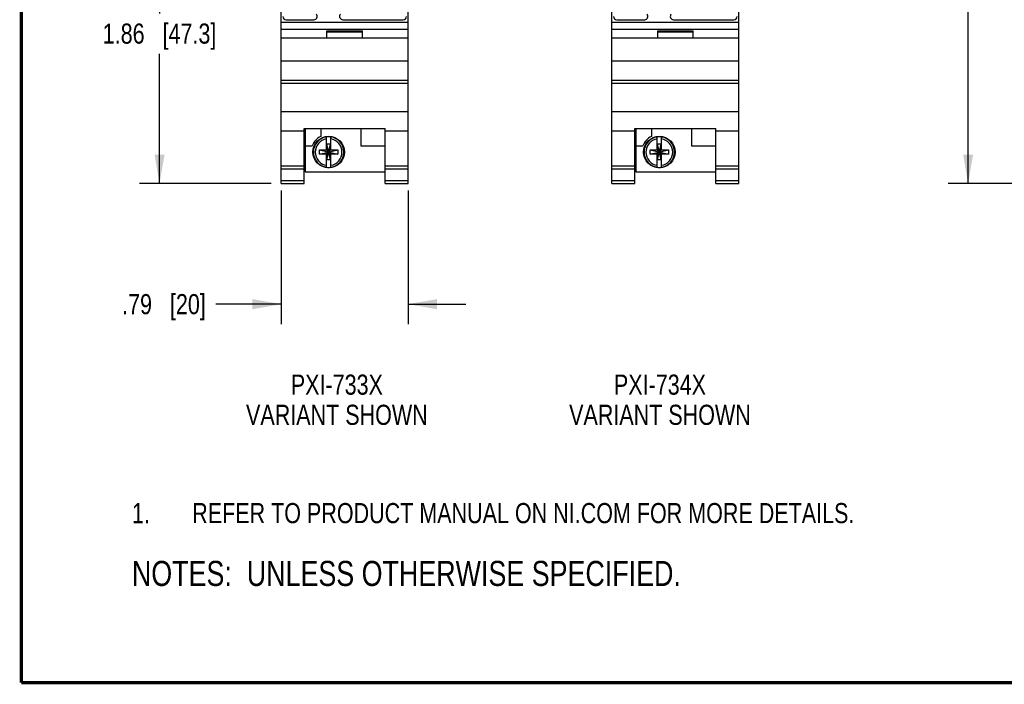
# Model space of a CAD drawing. Header units: inches. Extents: x 0.2 to 16.8, y 0.1 to 10.8.
# Tile 1 of 21: x 0.2 to 6.4, y 0.2 to 4.4. Entities that reach past the tile are written whole.
import ezdxf

# ---------------------------------------------------------------- set-up
doc = ezdxf.new("R2010")
doc.units = ezdxf.units.IN
doc.header["$LTSCALE"] = 0.935
doc.header["$MEASUREMENT"] = 0
doc.layers.get('0').update_dxf_attribs({"linetype": 'CONTINUOUS'})
doc.layers.add('DETAIL', color=7, linetype='CONTINUOUS')
doc.layers.add('DIMENSIONS', color=7, linetype='CONTINUOUS')
doc.styles.get("Standard").update_dxf_attribs({"font": 'txt', "width": 0.8})
doc.dimstyles.new('DIMSTYLE_1', dxfattribs={"dimtxt": 0.125, "dimasz": 0.18, "dimexe": 0.125, "dimexo": 0.0625, "dimgap": 0.0625, "dimtad": 0, "dimtih": 1, "dimtoh": 1, "dimzin": 4, "dimdsep": 46, "dimtxsty": 'STANDARD', "dimblk": '_FILLED', "dimblk1": '_FILLED', "dimblk2": '_FILLED', "dimcen": 0.09, "dimadec": 0, "dimazin": 0, "dimtp": 0.005, "dimtm": 0.005, "dimtfac": 1, "dimtofl": 0, "dimtmove": 0, "dimatfit": 3, "dimldrblk": '_FILLED', "dimfxl": 1, "dimtolj": 1, "dimtzin": 4, "dimarcsym": 0})

# ---------------------------------------------------------------- blocks, each defined once
blk = doc.blocks.new('SYMBOL_16_BL0', base_point=(3.6751, 1.3124))
at = {"color": 2, "linetype": 'CONTINUOUS', "width": 0.8}
for s, p in [('1.', (0.9376, 1.2498)), ('REFER TO PRODUCT MANUAL ON NI.COM FOR MORE DETAILS.', (1.3125, 1.25))]:
    blk.add_text(s, height=0.125, dxfattribs=at).set_placement(p)
blk = doc.blocks.new('_FILLED')
at = {"color": 0, "linetype": 'BYBLOCK'}
blk.add_solid([(0, 0), (-1, 0.174), (-1, -0.174)], dxfattribs=at)
blk = doc.blocks.new('*D0')
at = {"layer": 'DIMENSIONS', "color": 2, "linetype": 'CONTINUOUS'}
for p, q in [((2.0689, 5.2237), (0.9843, 5.2237)), ((1.1093, 5.2237), (1.1093, 4.4172)), ((1.1093, 3.3608), (1.1093, 4.1672)), ((1.8037, 3.3608), (0.9843, 3.3608))]:
    blk.add_line(p, q, dxfattribs=at)
at = {"layer": 'DIMENSIONS', "color": 2, "linetype": 'CONTINUOUS', "xscale": 0.18, "yscale": 0.18, "zscale": 0.18}
for p, rotation in [((1.1093, 5.2237), 90), ((1.1093, 3.3608), 270)]:
    blk.add_blockref('_FILLED', p, dxfattribs=dict(at, rotation=rotation))
at = {"layer": 'DIMENSIONS', "color": 2, "linetype": 'CONTINUOUS', "insert": (1.1093, 4.3547), "char_height": 0.125, "width": 1.125, "attachment_point": 2, "line_spacing_factor": 0.9}
blk.add_mtext('1.86{\\Ftxt.shx;\\W1.000000;\\H0.125000; }[47.3]', dxfattribs=at)
blk = doc.blocks.new('*D5')
at = {"layer": 'DIMENSIONS', "color": 2, "linetype": 'CONTINUOUS'}
for p, q in [((1.8662, 3.3162), (1.8662, 2.4858)), ((2.6542, 3.3162), (2.6542, 2.4858)), ((1.8662, 2.6108), (1.4595, 2.6108)), ((2.6542, 2.6108), (3.0142, 2.6108))]:
    blk.add_line(p, q, dxfattribs=at)
at = {"layer": 'DIMENSIONS', "color": 2, "linetype": 'CONTINUOUS', "xscale": 0.18, "yscale": 0.18, "zscale": 0.18}
blk.add_blockref('_FILLED', (1.8662, 2.6108), dxfattribs=at)
at = {"layer": 'DIMENSIONS', "color": 2, "linetype": 'CONTINUOUS', "xscale": 0.18, "yscale": 0.18, "zscale": 0.18, "rotation": 180}
blk.add_blockref('_FILLED', (2.6542, 2.6108), dxfattribs=at)
at = {"layer": 'DIMENSIONS', "color": 2, "linetype": 'CONTINUOUS', "insert": (1.397, 2.6733), "char_height": 0.125, "width": 0.825, "attachment_point": 3, "line_spacing_factor": 0.9}
blk.add_mtext('.79{\\Ftxt.shx;\\W1.000000;\\H0.125000; }[20]', dxfattribs=at)
blk = doc.blocks.new('*D11')
at = {"layer": 'DIMENSIONS', "color": 2, "linetype": 'CONTINUOUS'}
for p, q in [((8.338, 8.4985), (6.0105, 8.4985)), ((6.1355, 8.4985), (6.1355, 6.0546)), ((6.1355, 3.3608), (6.1355, 5.8046)), ((8.129, 3.3608), (6.0105, 3.3608))]:
    blk.add_line(p, q, dxfattribs=at)
at = {"layer": 'DIMENSIONS', "color": 2, "linetype": 'CONTINUOUS', "xscale": 0.18, "yscale": 0.18, "zscale": 0.18}
for p, rotation in [((6.1355, 8.4985), 90), ((6.1355, 3.3608), 270)]:
    blk.add_blockref('_FILLED', p, dxfattribs=dict(at, rotation=rotation))
at = {"layer": 'DIMENSIONS', "color": 2, "linetype": 'CONTINUOUS', "insert": (6.1355, 5.9921), "char_height": 0.125, "width": 1.225, "attachment_point": 2, "line_spacing_factor": 0.9}
blk.add_mtext('5.14{\\Ftxt.shx;\\W1.000000;\\H0.125000; }[130.5]', dxfattribs=at)
blk = doc.blocks.new('SYMBOL_4_BL1', base_point=(3.1215, 0.9375))
at = {"layer": 'DETAIL', "color": 2, "linetype": 'CONTINUOUS', "width": 0.8}
blk.add_text('NOTES:  UNLESS OTHERWISE SPECIFIED.', height=0.156, dxfattribs=at).set_placement((0.9375, 0.8595))

msp = doc.modelspace()

# ---------------------------------------------------------------- linework, layer by layer
at = {"color": 7, "linetype": 'CONTINUOUS'}
for p, q in [((1.8662, 3.3608), (1.8662, 8.4985)), ((2.6542, 3.3608), (2.6542, 8.4985)), ((3.9217, 3.3608), (3.9217, 8.4985)), ((4.7097, 3.3608), (4.7097, 8.4985)), ((1.8662, 4.3628), (2.6542, 4.3628)), ((1.8962, 4.3785), (2.0694, 4.3785)), ((2.2485, 4.3785), (2.6242, 4.3785)), ((3.9217, 4.3628), (4.7097, 4.3628)), ((3.9517, 4.3785), (4.125, 4.3785)), ((4.3041, 4.3785), (4.6797, 4.3785)), ((1.8662, 4.3198), (2.6542, 4.3198)), ((2.1502, 4.3098), (2.3702, 4.3098)), ((2.1502, 4.2628), (2.1502, 4.3098)), ((2.1502, 4.3028), (2.3702, 4.3028)), ((2.3702, 4.2628), (2.3702, 4.3098)), ((3.9217, 4.3198), (4.7097, 4.3198)), ((4.2057, 4.3098), (4.4257, 4.3098)), ((4.2057, 4.2628), (4.2057, 4.3098)), ((4.2057, 4.3028), (4.4257, 4.3028)), ((4.4257, 4.2628), (4.4257, 4.3098)), ((2.6542, 4.2628), (1.8662, 4.2628)), ((4.7097, 4.2628), (3.9217, 4.2628)), ((1.8662, 4.1228), (2.6542, 4.1228)), ((3.9217, 4.1228), (4.7097, 4.1228)), ((1.8662, 4.0028), (2.6542, 4.0028)), ((1.8662, 3.9832), (2.6542, 3.9832)), ((3.9217, 4.0028), (4.7097, 4.0028)), ((3.9217, 3.9832), (4.7097, 3.9832)), ((1.8662, 3.8075), (2.6542, 3.8075)), ((3.9217, 3.8075), (4.7097, 3.8075)), ((1.8662, 3.6878), (2.0082, 3.6878)), ((2.0082, 3.703), (2.5122, 3.703)), ((2.0082, 3.3608), (2.0082, 3.703)), ((2.0142, 3.703), (2.0142, 3.4338)), ((2.1112, 3.703), (2.1112, 3.6531)), ((2.3612, 3.703), (2.3612, 3.5938)), ((2.5122, 3.3608), (2.5122, 3.703)), ((2.5122, 3.6878), (2.6542, 3.6878)), ((3.9217, 3.6878), (4.0637, 3.6878)), ((4.0637, 3.703), (4.5677, 3.703)), ((4.0637, 3.3608), (4.0637, 3.703)), ((4.0697, 3.703), (4.0697, 3.4338)), ((4.1667, 3.703), (4.1667, 3.6531)), ((4.4167, 3.703), (4.4167, 3.5938)), ((4.5677, 3.3608), (4.5677, 3.703)), ((4.5677, 3.6878), (4.7097, 3.6878)), ((2.1464, 3.5675), (2.1464, 3.6504)), ((2.174, 3.5675), (2.174, 3.6504)), ((4.2019, 3.5675), (4.2019, 3.6504)), ((4.2295, 3.5675), (4.2295, 3.6504)), ((2.0142, 3.5938), (2.058, 3.5938)), ((2.1031, 3.542), (2.2173, 3.5695)), ((2.1031, 3.5695), (2.1464, 3.5695)), ((2.1031, 3.5695), (2.2173, 3.542)), ((2.1031, 3.542), (2.1031, 3.5695)), ((2.1464, 3.5675), (2.1485, 3.5675)), ((2.1719, 3.6043), (2.1485, 3.6043)), ((2.1719, 3.5072), (2.1485, 3.6043)), ((2.1485, 3.6043), (2.1485, 3.5675)), ((2.1485, 3.5072), (2.1719, 3.6043)), ((2.1719, 3.544), (2.1485, 3.5675)), ((2.1485, 3.544), (2.1719, 3.5675)), ((2.1719, 3.5675), (2.1719, 3.6043)), ((2.174, 3.5675), (2.1719, 3.5675)), ((2.174, 3.5695), (2.2173, 3.5695)), ((2.2173, 3.5695), (2.2173, 3.542)), ((2.3612, 3.5938), (2.5122, 3.5938)), ((4.0697, 3.5938), (4.1136, 3.5938)), ((4.1586, 3.542), (4.2728, 3.5695)), ((4.1586, 3.5695), (4.2019, 3.5695)), ((4.1586, 3.5695), (4.2728, 3.542)), ((4.1586, 3.542), (4.1586, 3.5695)), ((4.2019, 3.5675), (4.204, 3.5675)), ((4.2274, 3.6043), (4.204, 3.6043)), ((4.2274, 3.5072), (4.204, 3.6043)), ((4.204, 3.6043), (4.204, 3.5675)), ((4.204, 3.5072), (4.2274, 3.6043)), ((4.2274, 3.544), (4.204, 3.5675)), ((4.204, 3.544), (4.2274, 3.5675)), ((4.2274, 3.5675), (4.2274, 3.6043)), ((4.2295, 3.5675), (4.2274, 3.5675)), ((4.2295, 3.5695), (4.2728, 3.5695)), ((4.2728, 3.5695), (4.2728, 3.542)), ((4.4167, 3.5938), (4.5677, 3.5938)), ((2.1464, 3.542), (2.1031, 3.542)), ((2.1464, 3.544), (2.1485, 3.544)), ((2.1464, 3.4611), (2.1464, 3.544)), ((2.1485, 3.544), (2.1485, 3.5072)), ((2.1719, 3.5072), (2.1485, 3.5072)), ((2.174, 3.544), (2.1719, 3.544)), ((2.1719, 3.5072), (2.1719, 3.544)), ((2.174, 3.4611), (2.174, 3.544)), ((2.2173, 3.542), (2.174, 3.542)), ((4.2019, 3.542), (4.1586, 3.542)), ((4.2019, 3.544), (4.204, 3.544)), ((4.2019, 3.4611), (4.2019, 3.544)), ((4.204, 3.544), (4.204, 3.5072)), ((4.2274, 3.5072), (4.204, 3.5072)), ((4.2295, 3.544), (4.2274, 3.544)), ((4.2274, 3.5072), (4.2274, 3.544)), ((4.2295, 3.4611), (4.2295, 3.544)), ((4.2728, 3.542), (4.2295, 3.542)), ((1.8662, 3.4708), (2.0082, 3.4708)), ((1.8662, 3.4515), (2.0082, 3.4515)), ((2.0142, 3.4338), (2.5122, 3.4338)), ((2.5122, 3.4708), (2.6542, 3.4708)), ((2.5122, 3.4515), (2.6542, 3.4515)), ((3.9217, 3.4708), (4.0637, 3.4708)), ((3.9217, 3.4515), (4.0637, 3.4515)), ((4.0697, 3.4338), (4.5677, 3.4338)), ((4.5677, 3.4708), (4.7097, 3.4708)), ((4.5677, 3.4515), (4.7097, 3.4515)), ((1.8662, 3.3787), (2.0082, 3.3787)), ((2.5122, 3.3787), (2.6542, 3.3787)), ((3.9217, 3.3787), (4.0637, 3.3787)), ((4.5677, 3.3787), (4.7097, 3.3787)), ((1.8662, 3.3608), (2.0082, 3.3608)), ((2.5122, 3.3608), (2.6542, 3.3608)), ((3.9217, 3.3608), (4.0637, 3.3608)), ((4.5677, 3.3608), (4.7097, 3.3608))]:
    msp.add_line(p, q, dxfattribs=at)
at = {"color": 7, "linetype": 'CONTINUOUS', "const_width": 0.02}
for points in [[(0.25, 10.7586), (0.25, 0.2586)], [(0.25, 0.2586), (16.75, 0.2586)]]:
    msp.add_lwpolyline(points, dxfattribs=at)
at = {"color": 7, "linetype": 'CONTINUOUS'}
for centre in [(2.1602, 3.5558), (4.2157, 3.5558)]:
    msp.add_circle(centre, 0.098, dxfattribs=at)
for centre, radius, start, end in [((2.0694, 4.3985), 0.02, 270, 44.71074), ((2.2485, 4.3985), 0.02, 135.28926, 270), ((4.125, 4.3985), 0.02, 270, 44.71074), ((4.3041, 4.3985), 0.02, 135.28926, 270), ((1.8962, 4.3985), 0.02, 180, 270), ((2.6242, 4.3985), 0.02, 270, 360), ((3.9517, 4.3985), 0.02, 180, 270), ((4.6797, 4.3985), 0.02, 270, 360), ((2.1602, 3.5558), 0.109, 116.71426, 159.59683), ((2.1602, 3.5558), 0.0947, 98.36374, 261.63626), ((2.1602, 3.5558), 0.0832, 99.53359, 260.46641), ((2.1602, 3.5558), 0.0956, 81.71661, 98.28339), ((2.1602, 3.5558), 0.0947, 278.36374, 81.63626), ((2.1602, 3.5558), 0.0832, 279.53359, 80.46641), ((4.2157, 3.5558), 0.109, 116.71426, 159.59683), ((4.2157, 3.5558), 0.0947, 98.36374, 261.63626), ((4.2157, 3.5558), 0.0832, 99.53359, 260.46641), ((4.2157, 3.5558), 0.0956, 81.71661, 98.28339), ((4.2157, 3.5558), 0.0947, 278.36374, 81.63626), ((4.2157, 3.5558), 0.0832, 279.53359, 80.46641), ((2.1602, 3.5558), 0.0956, 261.71661, 278.28339), ((4.2157, 3.5558), 0.0956, 261.71661, 278.28339)]:
    msp.add_arc(centre, radius, start, end, dxfattribs=at)

# ---------------------------------------------------------------- block references
at = {"color": 2, "linetype": 'CONTINUOUS'}
msp.add_blockref('SYMBOL_16_BL0', (3.6751, 1.3124), dxfattribs=at)
at = {"layer": 'DETAIL', "color": 2, "linetype": 'CONTINUOUS'}
msp.add_blockref('SYMBOL_4_BL1', (3.1215, 0.9375), dxfattribs=at)

# ---------------------------------------------------------------- texts
at = {"layer": 'DETAIL', "color": 2, "linetype": 'CONTINUOUS', "char_height": 0.125, "width": 1.3, "attachment_point": 2, "line_spacing_factor": 0.9}
for s, insert in [('PXI-733X \\PVARIANT SHOWN', (2.2116, 2.1733)), ('PXI-734X \\PVARIANT SHOWN', (4.2199, 2.1733))]:
    msp.add_mtext(s, dxfattribs=dict(at, insert=insert))

# ---------------------------------------------------------------- dimensions: what is measured, and where the dimension line sits
at = {"layer": 'DIMENSIONS', "color": 2, "linetype": 'CONTINUOUS'}
for base, p1, p2, angle, picture, middle in [((6.1355, 8.4985), (8.1915, 3.3608), (8.4005, 8.4985), 90, '*D11', (6.1355, 5.9296)), ((1.1093, 5.2237), (1.8662, 3.3608), (2.1314, 5.2237), 90, '*D0', (1.1093, 4.2922)), ((1.8662, 2.6108), (2.6542, 3.3787), (1.8662, 3.3787), 180, '*D5', (0.9845, 2.6108))]:
    dim = msp.add_linear_dim(base=base, p1=p1, p2=p2, angle=angle, dimstyle='DIMSTYLE_1', dxfattribs=at)
    dim.commit()
    dim.dimension.update_dxf_attribs({"geometry": picture, "text_midpoint": middle, "dimtype": 160})

doc.saveas('drawing.dxf')
